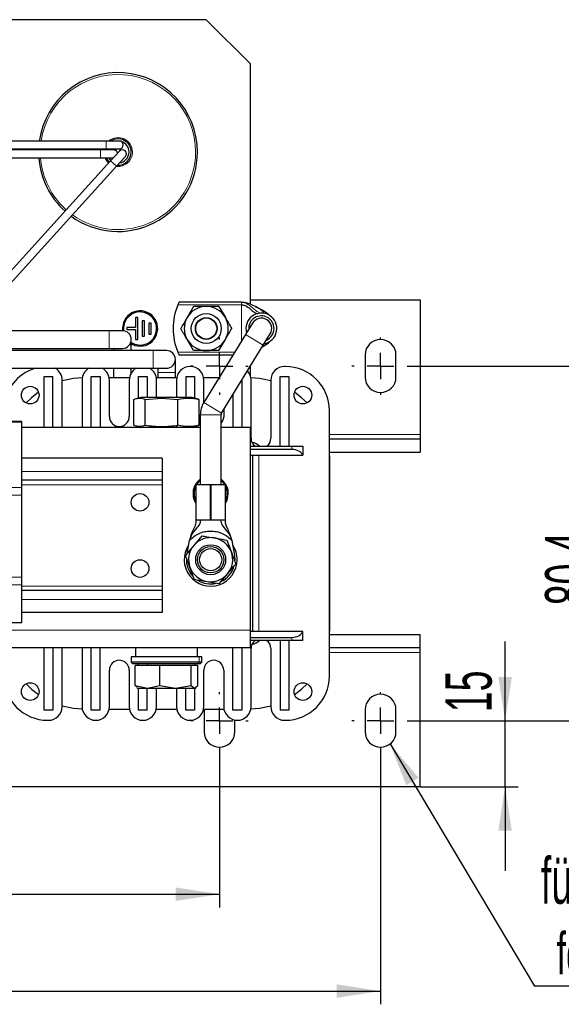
# Model space of a CAD drawing. Header units: millimetres. Extents: x 5 to 418, y 2 to 292.
# Tile 8 of 48: x 117 to 158, y 62 to 136. Entities that reach past the tile are written whole.
import ezdxf

# ---------------------------------------------------------------- set-up
doc = ezdxf.new("R2010")
doc.units = ezdxf.units.MM
doc.layers.add('SLD-0', color=7, linetype='Continuous')
doc.styles.add('SLDTEXTSTYLE0', font='TXT', dxfattribs={"width": 0.605})
doc.dimstyles.new('SLDDIMSTYLE0', dxfattribs={"dimtxt": 3.5, "dimasz": 3.302, "dimexe": 0, "dimexo": 0.0625, "dimgap": 0.875, "dimtad": 1, "dimlfac": 3, "dimrnd": 1e-09, "dimzin": 12, "dimdsep": 46, "dimtxsty": 'SLDTEXTSTYLE0', "dimsah": 1, "dimcen": 0.09, "dimadec": 0, "dimazin": 3, "dimtfac": 1, "dimtofl": 0, "dimtmove": 0, "dimatfit": 3, "dimfxl": 1, "dimfrac": 2, "dimtolj": 1, "dimtzin": 12, "dimarcsym": 0})
doc.dimstyles.new('SLDDIMSTYLE3', dxfattribs={"dimtxt": 3.5, "dimasz": 3.302, "dimexe": 0, "dimexo": 0.0625, "dimgap": 0.875, "dimtad": 1, "dimlfac": 3, "dimrnd": 1e-09, "dimzin": 12, "dimdsep": 46, "dimtxsty": 'SLDTEXTSTYLE0', "dimsah": 1, "dimcen": 0.09, "dimadec": 0, "dimazin": 3, "dimtfac": 1, "dimtmove": 0, "dimatfit": 0, "dimfxl": 1, "dimfrac": 2, "dimtolj": 1, "dimtzin": 12, "dimarcsym": 0})
doc.dimstyles.new('SLDDIMSTYLE4', dxfattribs={"dimtxt": 0.18, "dimasz": 3.302, "dimexe": 0, "dimexo": 0.0625, "dimgap": 0, "dimtad": 0, "dimtih": 1, "dimtoh": 1, "dimdec": 0, "dimrnd": 1e-09, "dimzin": 0, "dimdsep": 46, "dimtxsty": 'Standard', "dimsah": 1, "dimcen": 0.09, "dimadec": 0, "dimazin": 0, "dimtfac": 3.302, "dimtdec": 0, "dimtofl": 0, "dimtmove": 0, "dimatfit": 3, "dimfxl": 1, "dimfrac": 2, "dimtolj": 1, "dimtzin": 0, "dimarcsym": 0})

# ---------------------------------------------------------------- blocks, each defined once
blk = doc.blocks.new('_D_4')
at = {"layer": 'SLD-0'}
for p, q in [((153.421, 83.316), (153.421, 89.306)), ((146.18, 83.316), (154.421, 83.316)), ((153.421, 78.316), (153.421, 83.316)), ((147.013, 78.316), (154.421, 78.316)), ((153.421, 78.316), (153.421, 71.966))]:
    blk.add_line(p, q, dxfattribs=at)
for points in [[(153.421, 83.316), (153.929, 86.618), (152.913, 86.618)], [(153.421, 78.316), (152.913, 75.014), (153.929, 75.014)]]:
    blk.add_solid(points, dxfattribs=at)
at = {"layer": 'SLD-0', "insert": (148.909, 83.959), "char_height": 3.5, "attachment_point": 1, "rotation": 90, "style": 'SLDTEXTSTYLE0'}
blk.add_mtext('15', dxfattribs=at)
blk = doc.blocks.new('_D_5')
at = {"layer": 'SLD-0'}
for p, q in [((146.18, 110.116), (161.952, 110.116)), ((160.952, 110.116), (160.952, 83.316)), ((146.18, 83.316), (161.952, 83.316))]:
    blk.add_line(p, q, dxfattribs=at)
for points in [[(160.952, 110.116), (160.444, 106.814), (161.46, 106.814)], [(160.952, 83.316), (161.46, 86.618), (160.444, 86.618)]]:
    blk.add_solid(points, dxfattribs=at)
at = {"layer": 'SLD-0', "insert": (156.44, 92.037), "char_height": 3.5, "attachment_point": 1, "rotation": 90, "style": 'SLDTEXTSTYLE0'}
blk.add_mtext('80,4', dxfattribs=at)
blk = doc.blocks.new('_D_6')
at = {"layer": 'SLD-0'}
for p, q in [((73.18, 81.149), (73.18, 69.21)), ((131.846, 81.149), (131.846, 69.21)), ((73.18, 70.21), (131.846, 70.21))]:
    blk.add_line(p, q, dxfattribs=at)
for points in [[(73.18, 70.21), (76.482, 69.702), (76.482, 70.718)], [(131.846, 70.21), (128.544, 70.718), (128.544, 69.702)]]:
    blk.add_solid(points, dxfattribs=at)
at = {"layer": 'SLD-0', "insert": (98.503, 74.721), "char_height": 3.5, "attachment_point": 1, "style": 'SLDTEXTSTYLE0'}
blk.add_mtext('176', dxfattribs=at)
blk = doc.blocks.new('_D_7')
at = {"layer": 'SLD-0'}
for p, q in [((61.013, 81.149), (61.013, 61.889)), ((144.013, 81.149), (144.013, 61.889)), ((61.013, 62.889), (144.013, 62.889))]:
    blk.add_line(p, q, dxfattribs=at)
for points in [[(61.013, 62.889), (64.315, 62.381), (64.315, 63.397)], [(144.013, 62.889), (140.711, 63.397), (140.711, 62.381)]]:
    blk.add_solid(points, dxfattribs=at)
at = {"layer": 'SLD-0', "insert": (98.503, 67.401), "char_height": 3.5, "attachment_point": 1, "style": 'SLDTEXTSTYLE0'}
blk.add_mtext('249', dxfattribs=at)
blk = doc.blocks.new('SW_NOTE_0_2')
at = {"layer": 'SLD-0', "color": 0}
blk.add_line((14.321, 0), (0, 0), dxfattribs=at)
at = {"layer": 'SLD-0', "color": 0, "attachment_point": 1, "style": 'SLDTEXTSTYLE0'}
for s, insert, char_height in [('für M6', (0.49, 9.721), 3.5), ('for M6', (1.68, 4.056), 3.175)]:
    blk.add_mtext(s, dxfattribs=dict(at, insert=insert, char_height=char_height))
blk = doc.blocks.new('SW_CENTERMARKSYMBOL_3')
at = {"layer": 'SLD-0', "color": 0}
for p, q in [((0, 2), (0, 2.167)), ((0, 0), (0, 1)), ((-2, 0), (-2.167, 0)), ((0, 0), (-1, 0)), ((0, 0), (0, -1)), ((0, 0), (1, 0)), ((2, 0), (2.167, 0)), ((0, -2), (0, -2.167))]:
    blk.add_line(p, q, dxfattribs=at)
blk = doc.blocks.new('SW_CENTERMARKSYMBOL_4')
at = {"layer": 'SLD-0', "color": 0}
for p, q in [((0, 2), (0, 2.167)), ((0, 0), (0, 1)), ((-2, 0), (-2.167, 0)), ((0, 0), (-1, 0)), ((0, 0), (0, -1)), ((0, 0), (1, 0)), ((2, 0), (2.167, 0)), ((0, -2), (0, -2.167))]:
    blk.add_line(p, q, dxfattribs=at)
blk = doc.blocks.new('SW_CENTERMARKSYMBOL_5')
at = {"layer": 'SLD-0', "color": 0}
for p, q in [((0, 2), (0, 2.167)), ((0, 0), (0, 1)), ((-2, 0), (-2.167, 0)), ((0, 0), (-1, 0)), ((0, 0), (0, -1)), ((0, 0), (1, 0)), ((2, 0), (2.167, 0)), ((0, -2), (0, -2.167))]:
    blk.add_line(p, q, dxfattribs=at)
blk = doc.blocks.new('SW_CENTERMARKSYMBOL_7')
at = {"layer": 'SLD-0', "color": 0}
for p, q in [((0, 2), (0, 2.167)), ((0, 0), (0, 1)), ((-2, 0), (-2.167, 0)), ((0, 0), (-1, 0)), ((0, 0), (0, -1)), ((0, 0), (1, 0)), ((2, 0), (2.167, 0)), ((0, -2), (0, -2.167))]:
    blk.add_line(p, q, dxfattribs=at)

msp = doc.modelspace()

# ---------------------------------------------------------------- linework, layer by layer
at = {"color": 7, "linetype": 'Continuous', "lineweight": 25}
for p, q in [((130.8463, 136.2823), (74.1796, 136.2823)), ((134.1796, 132.949), (130.8463, 136.2823)), ((134.1796, 114.7808), (134.1796, 132.949)), ((123.2796, 127.1157), (81.9463, 127.1157)), ((81.9463, 126.5157), (123.2796, 126.5157)), ((118.1842, 126.5157), (118.182, 126.449)), ((123.2072, 126.5157), (123.1936, 126.449)), ((124.2796, 127.1157), (123.2796, 127.1157)), ((123.2796, 126.5157), (124.2796, 126.5157)), ((123.3796, 126.5157), (123.3631, 126.449)), ((124.013, 126.5157), (124.013, 126.3984)), ((124.3463, 126.3984), (124.3463, 126.5232)), ((122.8463, 126.449), (103.9463, 126.449)), ((103.9463, 125.849), (122.8463, 125.849)), ((123.8463, 126.449), (122.8463, 126.449)), ((122.8463, 125.849), (123.8361, 125.849)), ((124.2907, 126.3505), (123.6191, 125.6096)), ((124.0636, 125.2066), (124.7352, 125.9475)), ((123.6191, 125.6096), (111.8165, 112.5887)), ((112.261, 112.1858), (124.0636, 125.2066)), ((124.3463, 125.4658), (124.3463, 125.5184)), ((133.513, 114.949), (128.7966, 114.949)), ((129.8841, 114.6157), (129.4029, 113.7823)), ((131.8086, 114.6157), (132.2897, 113.7823)), ((134.1796, 115.1157), (147.013, 115.1157)), ((147.013, 115.1157), (147.013, 104.949)), ((125.6796, 113.7823), (125.513, 113.7823)), ((125.513, 113.7823), (125.513, 113.0323)), ((125.6796, 112.1157), (125.6796, 113.7823)), ((126.1796, 113.5323), (126.013, 113.5323)), ((126.013, 113.5323), (126.013, 112.3657)), ((126.1796, 112.3657), (126.1796, 113.5323)), ((126.6796, 113.3657), (126.513, 113.3657)), ((126.513, 113.3657), (126.513, 112.5323)), ((126.6796, 112.5323), (126.6796, 113.3657)), ((134.3457, 113.3593), (133.8219, 112.5075)), ((123.513, 112.7823), (112.8017, 112.7823)), ((124.513, 112.7823), (123.513, 112.7823)), ((125.513, 113.0323), (124.8463, 113.0323)), ((124.8463, 113.0323), (124.8463, 112.8657)), ((124.8463, 112.8657), (125.513, 112.8657)), ((125.513, 112.8657), (125.513, 112.1157)), ((126.013, 112.3657), (126.1796, 112.3657)), ((126.513, 112.5323), (126.6796, 112.5323)), ((133.8219, 112.5075), (130.6606, 107.367)), ((135.1564, 111.6868), (135.6802, 112.5386)), ((125.1796, 111.2823), (125.1796, 112.1157)), ((125.513, 112.1157), (125.6796, 112.1157)), ((129.8841, 111.2823), (129.4029, 112.1157)), ((131.8086, 111.2823), (132.2897, 112.1157)), ((131.9951, 106.5463), (135.1564, 111.6868)), ((112.0796, 111.449), (123.513, 111.449)), ((126.8463, 111.2823), (113.7796, 111.2823)), ((123.513, 111.449), (124.513, 111.449)), ((123.8463, 111.449), (123.8463, 111.2823)), ((127.8463, 111.2823), (126.8463, 111.2823)), ((128.7966, 110.949), (132.8634, 110.949)), ((142.8463, 110.949), (142.8463, 109.2823)), ((145.1796, 109.2823), (145.1796, 110.949)), ((128.513, 109.6157), (128.513, 110.6157)), ((113.7796, 109.949), (126.8463, 109.949)), ((123.8463, 109.949), (123.8463, 109.2323)), ((125.1796, 109.5852), (125.1796, 109.949)), ((126.8463, 109.949), (127.8463, 109.949)), ((127.1796, 109.949), (127.1796, 109.6157)), ((127.1796, 109.6157), (127.1796, 109.2323)), ((128.513, 109.2323), (128.513, 109.6157)), ((134.1796, 109.3665), (134.1796, 110.0986)), ((136.813, 110.0823), (136.763, 110.0823)), ((118.5963, 105.4823), (118.5963, 109.3157)), ((118.5963, 109.3157), (119.263, 109.3157)), ((119.263, 105.4823), (119.263, 109.3157)), ((119.963, 105.4823), (119.963, 109.049)), ((121.463, 109.049), (121.463, 105.4823)), ((122.163, 109.3157), (122.8296, 109.3157)), ((122.163, 105.4823), (122.163, 109.3157)), ((122.8296, 109.3157), (122.8296, 105.4823)), ((125.046, 109.2323), (123.5132, 109.2323)), ((123.5296, 106.299), (123.5296, 109.049)), ((125.0296, 109.049), (125.0296, 106.299)), ((125.7296, 107.6999), (125.7296, 109.3157)), ((125.7296, 109.3157), (126.3963, 109.3157)), ((126.3963, 109.3157), (126.3963, 107.749)), ((128.6127, 109.2323), (127.0799, 109.2323)), ((127.0963, 107.749), (127.0963, 109.049)), ((128.5963, 109.049), (128.5963, 107.749)), ((129.2963, 109.3157), (129.963, 109.3157)), ((129.2963, 109.3157), (129.2963, 107.749)), ((129.963, 109.3157), (129.963, 107.6999)), ((131.8077, 109.2323), (130.6466, 109.2323)), ((130.663, 107.3709), (130.663, 109.049)), ((133.5296, 109.0416), (133.5296, 105.4823)), ((134.2296, 104.6657), (134.2296, 109.049)), ((135.7296, 109.049), (135.7296, 104.6657)), ((136.4296, 109.3157), (137.0963, 109.3157)), ((136.4296, 104.049), (136.4296, 109.3157)), ((137.0963, 109.3157), (137.0963, 104.049)), ((132.863, 107.9575), (132.863, 105.4823)), ((125.381, 105.6347), (125.381, 107.5967)), ((125.913, 107.749), (125.5328, 107.6471)), ((127.5169, 107.749), (125.913, 107.749)), ((126.2445, 107.5967), (127.4772, 107.6865)), ((126.2445, 105.6347), (126.2445, 107.5967)), ((127.4772, 107.6865), (128.7098, 107.5967)), ((129.7796, 107.749), (127.5169, 107.749)), ((128.7098, 105.6347), (128.7098, 107.5967)), ((130.1598, 107.6471), (129.7796, 107.749)), ((130.3116, 107.5967), (130.155, 107.6292)), ((130.3116, 105.6347), (130.3116, 107.5967)), ((130.3963, 106.4328), (130.3963, 101.149)), ((131.963, 101.149), (131.963, 106.4328)), ((132.163, 106.8193), (132.163, 106.299)), ((140.1463, 86.6823), (140.1463, 106.749)), ((116.913, 105.926), (114.413, 105.926)), ((116.913, 105.8814), (116.913, 105.926)), ((116.913, 100.9436), (116.913, 105.8814)), ((130.3963, 105.4823), (116.913, 105.4823)), ((125.5328, 105.5842), (125.913, 105.4823)), ((125.7296, 105.4823), (125.7296, 105.5315)), ((129.7796, 105.4823), (130.1598, 105.5842)), ((129.963, 105.5315), (129.963, 105.4823)), ((130.155, 105.6021), (130.3116, 105.6347)), ((134.1796, 105.4823), (131.963, 105.4823)), ((134.1796, 90.149), (134.1796, 105.4823)), ((147.013, 104.949), (147.013, 104.6157)), ((140.1463, 104.6157), (147.013, 104.6157)), ((147.013, 104.6157), (147.013, 103.6157)), ((134.1796, 104.049), (137.313, 104.049)), ((137.313, 103.8157), (134.1796, 103.8157)), ((137.313, 104.049), (138.1463, 104.049)), ((138.1463, 104.049), (138.1463, 103.3823)), ((140.1796, 103.049), (140.1463, 103.6902)), ((140.1536, 103.6157), (147.013, 103.6157)), ((127.513, 103.149), (116.913, 103.149)), ((127.513, 103.149), (127.513, 102.149)), ((134.1796, 103.3823), (138.1295, 103.3823)), ((134.3296, 103.3823), (134.3296, 90.049)), ((138.1295, 103.3823), (138.1463, 103.3823)), ((140.1796, 90.3823), (140.1796, 103.049)), ((127.513, 102.149), (127.513, 101.4823)), ((127.513, 101.4823), (116.913, 101.4823)), ((127.513, 101.4823), (127.513, 101.149)), ((116.913, 100.3662), (116.913, 100.9436)), ((127.513, 101.149), (127.513, 93.4823)), ((130.063, 101.149), (130.063, 98.4823)), ((131.163, 101.149), (130.063, 101.149)), ((131.163, 98.4823), (131.163, 101.149)), ((131.163, 101.149), (131.1963, 101.149)), ((131.1963, 101.149), (131.1963, 98.4823)), ((132.2963, 101.149), (131.1963, 101.149)), ((132.2963, 98.4823), (132.2963, 101.149)), ((116.913, 94.1672), (116.913, 100.3662)), ((130.063, 98.4823), (131.163, 98.4823)), ((131.1963, 98.4823), (131.163, 98.4823)), ((131.1963, 98.4823), (132.2963, 98.4823)), ((132.2907, 98.4757), (132.289, 98.4628)), ((129.4008, 95.9519), (129.5743, 96.9374)), ((130.5164, 97.2889), (129.8999, 96.5501)), ((132.4126, 96.96), (132.7442, 96.0567)), ((132.785, 96.9374), (132.9852, 95.8002)), ((132.9852, 95.8002), (133.0121, 95.4257)), ((129.9467, 94.0047), (129.6151, 94.908)), ((116.913, 93.5899), (116.913, 94.1672)), ((131.8428, 93.6757), (132.4593, 94.4145)), ((116.913, 90.749), (116.913, 93.5899)), ((127.513, 93.149), (116.913, 93.149)), ((127.513, 93.4823), (127.513, 93.149)), ((127.513, 93.149), (127.513, 92.4823)), ((127.513, 92.4823), (127.513, 91.4823)), ((127.513, 91.4823), (116.913, 91.4823)), ((114.413, 90.749), (116.913, 90.749)), ((134.1796, 88.8157), (134.1796, 90.149)), ((138.1295, 90.049), (134.1796, 90.049)), ((138.1463, 90.049), (138.1295, 90.049)), ((138.1463, 89.3823), (138.1463, 90.049)), ((140.1463, 89.7411), (140.1796, 90.3823)), ((134.1796, 89.6157), (137.313, 89.6157)), ((137.313, 89.3823), (134.1796, 89.3823)), ((136.4296, 89.3823), (136.4296, 84.1157)), ((137.0963, 89.3823), (137.0963, 84.1157)), ((138.1463, 89.3823), (137.313, 89.3823)), ((147.013, 89.8157), (140.1536, 89.8157)), ((147.013, 88.8157), (147.013, 89.8157)), ((134.1796, 88.8157), (114.413, 88.8157)), ((118.5963, 84.1157), (118.5963, 88.8157)), ((119.263, 88.8157), (119.263, 84.1157)), ((119.963, 88.7657), (119.9646, 88.8157)), ((119.963, 84.3823), (119.963, 88.7657)), ((121.4613, 88.8157), (121.463, 88.7657)), ((121.463, 88.7657), (121.463, 84.3823)), ((122.163, 84.1157), (122.163, 88.8157)), ((122.8296, 84.1157), (122.8296, 88.8157)), ((125.513, 88.8157), (125.513, 88.149)), ((130.1796, 88.149), (130.1796, 88.8157)), ((132.863, 84.1157), (132.863, 88.8157)), ((133.5296, 88.8157), (133.5296, 84.1157)), ((134.2296, 84.3823), (134.2296, 88.7657)), ((135.7296, 88.7657), (135.7296, 84.3823)), ((147.013, 88.8157), (140.1463, 88.8157)), ((147.013, 88.4823), (147.013, 88.8157)), ((125.1796, 88.149), (125.1796, 87.749)), ((130.3096, 88.149), (125.1796, 88.149)), ((130.513, 88.149), (130.3096, 88.149)), ((130.513, 87.749), (130.513, 88.149)), ((147.013, 78.3157), (147.013, 88.4823)), ((123.5296, 84.3823), (123.5296, 87.1323)), ((125.0296, 87.1323), (125.0296, 84.3823)), ((125.1796, 87.749), (125.313, 87.6157)), ((130.3096, 87.749), (125.1796, 87.749)), ((130.1864, 87.6157), (125.313, 87.6157)), ((125.4699, 85.9758), (125.4699, 87.4823)), ((126.4027, 87.4823), (125.4699, 87.4823)), ((125.6796, 87.6157), (125.6796, 87.4823)), ((127.3355, 87.4823), (126.4027, 87.4823)), ((127.3355, 85.9758), (127.3355, 87.4823)), ((128.5237, 87.4823), (127.3355, 87.4823)), ((129.7119, 87.4823), (128.5237, 87.4823)), ((129.7119, 85.9758), (129.7119, 87.4823)), ((129.9673, 87.4823), (129.7119, 87.4823)), ((130.2228, 87.4823), (129.9673, 87.4823)), ((130.013, 87.4823), (130.013, 87.6157)), ((130.3796, 87.6157), (130.1864, 87.6157)), ((130.2228, 85.9758), (130.2228, 87.4823)), ((130.513, 87.749), (130.3096, 87.749)), ((130.3796, 87.6157), (130.513, 87.749)), ((130.663, 84.3823), (130.663, 87.1323)), ((132.163, 87.1323), (132.163, 84.3823)), ((125.6333, 85.8521), (125.4698, 85.9759)), ((125.4699, 85.9758), (126.4027, 85.7823)), ((125.6147, 85.8198), (125.6796, 85.7823)), ((125.6796, 85.7823), (126.4027, 85.7823)), ((125.7296, 84.1157), (125.7296, 85.7823)), ((126.3963, 84.1157), (126.3963, 85.7823)), ((126.4027, 85.7823), (127.3355, 85.9758)), ((126.4027, 85.7823), (128.5237, 85.7823)), ((127.0963, 84.3823), (127.0963, 85.7823)), ((127.3354, 85.9759), (128.5237, 85.7823)), ((128.5237, 85.7823), (129.712, 85.9759)), ((128.5237, 85.7823), (129.9673, 85.7823)), ((128.5963, 85.7823), (128.5963, 84.3823)), ((129.2963, 84.1157), (129.2963, 85.7823)), ((129.7119, 85.9759), (129.9673, 85.7823)), ((129.963, 85.7823), (129.963, 84.1157)), ((129.9673, 85.7823), (130.2228, 85.9759)), ((129.9673, 85.7823), (130.013, 85.7823)), ((130.013, 85.7823), (130.0779, 85.8198)), ((119.263, 84.1157), (118.5963, 84.1157)), ((122.8296, 84.1157), (122.163, 84.1157)), ((123.5132, 84.199), (125.046, 84.199)), ((126.3963, 84.1157), (125.7296, 84.1157)), ((127.0799, 84.199), (128.6127, 84.199)), ((129.963, 84.1157), (129.2963, 84.1157)), ((130.6466, 84.199), (132.1794, 84.199)), ((130.6807, 84.199), (130.6796, 84.149)), ((130.6796, 84.149), (130.6796, 82.4823)), ((133.5296, 84.1157), (132.863, 84.1157)), ((137.0963, 84.1157), (136.4296, 84.1157)), ((142.8463, 84.149), (142.8463, 82.4823)), ((145.1796, 82.4823), (145.1796, 84.149)), ((118.8796, 83.349), (118.9296, 83.349)), ((133.013, 82.4823), (133.013, 83.3654)), ((136.763, 83.349), (136.813, 83.349)), ((147.013, 78.3157), (58.013, 78.3157))]:
    msp.add_line(p, q, dxfattribs=at)
at = {"color": 7, "linetype": 'Continuous', "lineweight": 18}
for p, q in [((118.3246, 126.5157), (118.3223, 126.449)), ((123.2796, 127.1157), (123.2796, 126.5157)), ((122.8463, 125.849), (122.8463, 126.449)), ((123.6191, 125.6096), (124.0636, 125.2066)), ((133.513, 114.7379), (128.7028, 114.7379)), ((133.513, 112.0052), (133.513, 114.7379)), ((123.513, 111.449), (123.513, 112.7823)), ((133.8219, 112.5075), (135.1564, 111.6868)), ((126.8463, 109.949), (126.8463, 111.2823)), ((128.7028, 111.1601), (132.9932, 111.1601)), ((127.1796, 109.6157), (128.513, 109.6157)), ((127.5169, 107.749), (127.4772, 107.6865)), ((130.6606, 107.367), (131.9951, 106.5463)), ((130.3963, 106.4328), (131.963, 106.4328)), ((116.913, 105.8814), (114.413, 105.8814)), ((128.5136, 105.4823), (128.7098, 105.6347)), ((140.1463, 104.949), (147.013, 104.949)), ((137.313, 104.049), (137.313, 103.8157)), ((134.8296, 103.3823), (134.8296, 90.049)), ((127.513, 102.149), (116.913, 102.149)), ((114.413, 100.9436), (116.913, 100.9436)), ((127.513, 101.149), (116.913, 101.149)), ((114.413, 100.3662), (116.913, 100.3662)), ((130.4349, 98.4625), (130.0703, 98.4628)), ((132.289, 98.4628), (131.9244, 98.4625)), ((131.9261, 98.4757), (131.9255, 98.4757)), ((114.413, 94.1672), (116.913, 94.1672)), ((114.413, 93.5899), (116.913, 93.5899)), ((127.513, 93.4823), (116.913, 93.4823)), ((127.513, 92.4823), (116.913, 92.4823)), ((134.1796, 90.149), (114.413, 90.149)), ((137.313, 89.6157), (137.313, 89.3823)), ((130.3096, 88.149), (130.3096, 87.749)), ((147.013, 88.4823), (140.1463, 88.4823)), ((126.4027, 87.4823), (126.4027, 87.6157)), ((130.1864, 87.6157), (130.3096, 87.749))]:
    msp.add_line(p, q, dxfattribs=at)
at = {"color": 7, "linetype": 'Continuous', "lineweight": 18, "flags": 128}
msp.add_lwpolyline([(123.1113, 126.5157), (123.101, 126.4623), (123.0989, 126.449)], dxfattribs=at)
at = {"color": 7, "linetype": 'Continuous', "lineweight": 25, "flags": 128}
for points in [[(123.2784, 125.849), (123.4136, 125.6395), (123.5355, 125.5174)], [(123.4678, 125.849), (123.5904, 125.6931), (123.6476, 125.641)], [(125.1796, 111.8916), (125.46, 111.7602), (125.8463, 111.699)], [(125.1796, 111.7943), (125.4533, 111.6749), (125.8463, 111.6157)], [(121.4787, 109.2285), (120.8163, 109.1694), (119.963, 108.9844)], [(135.7296, 108.9844), (134.8763, 109.1694), (134.2139, 109.2285)], [(118.1766, 108.1328), (117.6471, 107.722), (117.2323, 107.3276)], [(138.4603, 107.3276), (138.0455, 107.722), (137.516, 108.1328)], [(132.163, 106.299), (132.1059, 106.012), (131.963, 105.7891)], [(130.1223, 101.149), (130.1684, 101.2171), (130.3963, 101.4564)], [(131.963, 101.4564), (132.1909, 101.2171), (132.237, 101.149)], [(117.2323, 86.1037), (117.6471, 85.7093), (118.1766, 85.2985)], [(137.516, 85.2985), (138.0455, 85.7093), (138.4603, 86.1037)], [(119.963, 84.4469), (120.8163, 84.2619), (121.4787, 84.2028)], [(134.2139, 84.2028), (134.8763, 84.2619), (135.7296, 84.4469)]]:
    msp.add_lwpolyline(points, dxfattribs=at)
at = {"color": 7, "linetype": 'Continuous', "lineweight": 25}
for centre, radius in [((130.8463, 112.949), 1.1321), ((130.8463, 112.949), 0.8195), ((130.8463, 112.949), 0.7955), ((117.5463, 107.9157), 0.6667), ((138.1463, 107.9157), 0.6667), ((125.8463, 99.8157), 0.6667), ((131.1796, 95.4823), 1.1321), ((131.1796, 95.4823), 1), ((131.1796, 95.4823), 0.8333), ((125.8463, 94.8157), 0.6667), ((117.5463, 85.5157), 0.6667), ((138.1463, 85.5157), 0.6667)]:
    msp.add_circle(centre, radius, dxfattribs=at)
for centre, radius, start, end in [((124.1796, 126.2823), 6, 0, 172.016444), ((124.1796, 126.2823), 1, 0, 123.55731), ((124.2796, 126.8157), 0.3, 270, 90), ((124.1796, 126.2823), 0.8333, 0, 73.063942), ((124.1796, 126.2823), 6, 184.141634, 228.158165), ((124.1796, 126.2823), 6, 233.8992, 0), ((123.8463, 126.149), 0.3, 7.532833, 90), ((124.1796, 126.2823), 1, 267.342118, 0), ((124.1796, 126.2823), 0.8333, 277.611733, 0), ((124.513, 126.149), 0.3, 317.809439, 137.809439), ((133.013, 112.949), 4.6667, 157.45969, 202.54031), ((130.8463, 112.949), 1.6667, 90, 150), ((130.8463, 112.949), 1.6667, 30, 90), ((125.8463, 112.949), 1.3333, 270, 187.184316), ((125.8463, 112.949), 1.25, 270, 187.979953), ((135.013, 112.949), 1.1667, 280.587014, 196.232177), ((135.013, 112.949), 0.9583, 0, 183.585096), ((130.8463, 112.949), 1.6667, 150, 210), ((130.8463, 112.949), 1.6667, 330, 30), ((135.013, 112.949), 0.7833, 328.409596, 148.409596), ((124.513, 112.1157), 0.6667, 270, 90), ((135.013, 112.949), 0.9583, 293.234095, 0), ((130.8463, 112.949), 1.6667, 210, 270), ((130.8463, 112.949), 1.6667, 270, 330), ((144.013, 110.949), 1.1667, 0, 180), ((127.8463, 110.6157), 0.6667, 270, 90), ((118.8796, 106.749), 3.3333, 106.260205, 180), ((118.9296, 109.049), 1.0333, 0, 60.571293), ((122.4963, 109.049), 1.0333, 119.428707, 180), ((122.4963, 109.049), 1.0333, 0, 60.571293), ((126.063, 109.049), 1.0333, 119.428707, 180), ((126.063, 109.049), 1.0333, 0, 60.571293), ((129.6296, 109.049), 1.0333, 0, 180), ((133.1963, 109.049), 1.0333, 0, 42.237472), ((136.763, 109.049), 1.0333, 90, 180), ((136.813, 106.749), 3.3333, 0, 90), ((144.013, 109.2823), 1.1667, 180, 0), ((132.1796, 106.4328), 1.7833, 148.409596, 180), ((132.1796, 106.4328), 0.2167, 148.409596, 180), ((124.2796, 106.299), 0.75, 180, 0), ((134.9796, 104.6657), 0.75, 180, 235.307869), ((133.9963, 103.049), 1.3333, 48.590378, 76.805852), ((134.9796, 104.6657), 0.75, 304.692131, 0), ((131.1796, 100.4823), 1.3333, 125.979801, 213.12294), ((131.1796, 100.4823), 1.3333, 326.87706, 54.020199), ((131.1796, 100.4823), 1.25, 153.295148, 206.704852), ((131.1796, 100.4823), 1.25, 333.295148, 26.704852), ((131.1796, 95.4823), 1.6667, 80.15818, 140.15818), ((131.1796, 95.4823), 1.6667, 20.15818, 80.15818), ((131.1796, 95.4823), 2, 146.458016, 0), ((131.1796, 95.4823), 1.6667, 140.15818, 200.15818), ((131.1796, 95.4823), 1.6667, 320.15818, 20.15818), ((131.1796, 95.4823), 2, 0, 33.541984), ((131.1796, 95.4823), 1.8333, 176.820935, 222.109825), ((131.1796, 95.4823), 1.6667, 200.15818, 260.15818), ((131.1796, 95.4823), 1.8333, 297.005706, 343.321079), ((131.1796, 95.4823), 1.8333, 237.429948, 283.077309), ((131.1796, 95.4823), 1.6667, 260.15818, 320.15818), ((134.9796, 88.7657), 0.75, 124.692131, 180), ((133.9963, 90.3823), 1.3333, 283.194148, 311.409622), ((134.9796, 88.7657), 0.75, 0, 55.307869), ((124.2796, 87.1323), 0.75, 0, 180), ((131.413, 87.1323), 0.75, 0, 180), ((118.8796, 86.6823), 3.3333, 180, 270), ((136.813, 86.6823), 3.3333, 270, 0), ((144.013, 84.149), 1.1667, 0, 180), ((118.9296, 84.3823), 1.0333, 270, 0), ((122.4963, 84.3823), 1.0333, 180, 0), ((126.063, 84.3823), 1.0333, 180, 0), ((129.6296, 84.3823), 1.0333, 180, 0), ((133.1963, 84.3823), 1.0333, 180, 0), ((136.763, 84.3823), 1.0333, 180, 270), ((131.8463, 82.4823), 1.1667, 180, 0), ((144.013, 82.4823), 1.1667, 180, 0)]:
    msp.add_arc(centre, radius, start, end, dxfattribs=at)
at = {"color": 7, "linetype": 'Continuous', "lineweight": 18}
for centre, radius, start, end in [((124.1796, 126.2823), 5.8597, 0, 171.823957), ((124.1796, 126.2823), 1.0936, 0, 130.355475), ((124.1796, 126.2823), 5.8597, 184.241, 228.166516), ((124.1796, 126.2823), 5.8597, 234.045612, 0), ((124.1796, 126.2823), 1.0936, 203.344687, 229.723135), ((124.1796, 126.2823), 1.0936, 263.405294, 0), ((130.4336, 98.7515), 0.2759, 269.916754, 270.028289)]:
    msp.add_arc(centre, radius, start, end, dxfattribs=at)
at = {"color": 7, "linetype": 'Continuous', "lineweight": 25}
for centre, start_param, end_param in [((137.313, 103.274), 0.2013579, 1.5707963), ((137.313, 90.1573), 4.712389, 6.0818274)]:
    msp.add_ellipse(centre, major_axis=(0.8333, 0), ratio=0.65, start_param=start_param, end_param=end_param, dxfattribs=at)
for points, knots in [([(128.7966, 114.949), (128.7956, 114.947), (128.7937, 114.9429), (128.7789, 114.9115), (128.7574, 114.8643), (128.7307, 114.8042), (128.7119, 114.7595), (128.7028, 114.7379)], [0, 0, 0, 0, 0.1909519, 0.381602, 0.5803408, 0.7971824, 1, 1, 1, 1]), ([(130.8463, 114.6157), (130.7667, 114.6157), (130.4411, 114.6157), (130.1238, 114.6157), (129.8841, 114.6157)], [0, 0, 0, 0, 0.2443658, 1, 1, 1, 1]), ([(131.8086, 114.6157), (131.7374, 114.6157), (131.424, 114.6157), (131.0982, 114.6157), (130.8463, 114.6157)], [0, 0, 0, 0, 0.2269026, 1, 1, 1, 1]), ([(133.513, 114.949), (133.549, 114.9472), (133.6297, 114.9431), (133.7476, 114.9202), (133.8253, 114.8995), (133.8656, 114.8888)], [0, 0, 0, 0, 0.2791604, 0.6260104, 1, 1, 1, 1]), ([(133.513, 114.7379), (133.5594, 114.7347), (133.6581, 114.7279), (133.7875, 114.683), (134.0095, 114.5709), (134.2438, 114.3743), (134.4772, 114.1338), (134.6558, 114.0982), (134.7357, 114.0822)], [0, 0, 0, 0, 0.0550627, 0.1168825, 0.1893282, 0.4611315, 0.7590776, 1, 1, 1, 1]), ([(135.2131, 114.1082), (135.214, 114.1114), (135.2171, 114.1221), (135.1532, 114.2214), (134.913, 114.417), (134.4756, 114.678), (134.0616, 114.8212), (133.8623, 114.8901)], [0, 0, 0, 0, 0.0406812, 0.137942, 0.3965916, 0.7095981, 1, 1, 1, 1]), ([(134.5347, 114.6178), (134.6796, 114.55), (135.0492, 114.377), (135.4687, 114.1218), (135.7082, 113.8785), (135.7844, 113.8011)], [0, 0, 0, 0, 0.3053839, 0.7788882, 1, 1, 1, 1]), ([(129.4029, 113.7823), (129.3915, 113.7626), (129.2291, 113.4812), (129.0698, 113.2054), (128.9218, 112.949)], [0, 0, 0, 0, 0.0702006, 1, 1, 1, 1]), ([(132.2897, 113.7823), (132.3011, 113.7626), (132.4636, 113.4812), (132.6228, 113.2054), (132.7708, 112.949)], [0, 0, 0, 0, 0.0702006, 1, 1, 1, 1]), ([(129.4029, 112.1157), (129.3915, 112.1354), (129.2291, 112.4168), (129.0698, 112.6926), (128.9218, 112.949)], [0, 0, 0, 0, 0.07020058, 1, 1, 1, 1]), ([(132.2897, 112.1157), (132.3011, 112.1354), (132.4636, 112.4168), (132.6228, 112.6926), (132.7708, 112.949)], [0, 0, 0, 0, 0.0702006, 1, 1, 1, 1]), ([(135.0815, 111.5651), (135.247, 111.6566), (135.455, 111.7716), (135.6194, 111.9365), (135.653, 111.9702)], [0, 0, 0, 0, 0.7958286, 1, 1, 1, 1]), ([(128.7028, 111.1601), (128.7135, 111.1346), (128.7351, 111.0835), (128.765, 111.0167), (128.7869, 110.9695), (128.7958, 110.9507), (128.7964, 110.9493), (128.7966, 110.949)], [0, 0, 0, 0, 0.2394836, 0.4791903, 0.7105819, 0.9214534, 1, 1, 1, 1]), ([(130.8463, 111.2823), (130.7667, 111.2823), (130.4411, 111.2823), (130.1238, 111.2823), (129.8841, 111.2823)], [0, 0, 0, 0, 0.2443658, 1, 1, 1, 1]), ([(131.8086, 111.2823), (131.7374, 111.2823), (131.424, 111.2823), (131.0982, 111.2823), (130.8463, 111.2823)], [0, 0, 0, 0, 0.2269026, 1, 1, 1, 1]), ([(125.381, 107.5967), (125.5249, 107.6416), (125.8128, 107.7314), (126.1006, 107.6416), (126.2445, 107.5967)], [0, 0, 0, 0, 0.4999949, 1, 1, 1, 1]), ([(128.7098, 107.5967), (128.9768, 107.6416), (129.5107, 107.7314), (130.0446, 107.6416), (130.3116, 107.5967)], [0, 0, 0, 0, 0.4999949, 1, 1, 1, 1]), ([(126.2445, 105.6347), (126.1006, 105.5898), (125.8128, 105.4999), (125.525, 105.5898), (125.381, 105.6347)], [0, 0, 0, 0, 0.4999949, 1, 1, 1, 1]), ([(126.2445, 105.6347), (126.6561, 105.5897), (127.4779, 105.4999), (128.2997, 105.5898), (128.7098, 105.6347)], [0, 0, 0, 0, 0.5008729, 1, 1, 1, 1]), ([(130.3116, 105.6347), (130.0446, 105.5898), (129.5107, 105.4999), (128.9768, 105.5898), (128.7098, 105.6347)], [0, 0, 0, 0, 0.4999949, 1, 1, 1, 1]), ([(130.0703, 98.4628), (130.0589, 98.3362), (130.0358, 98.0785), (129.8539, 97.7176), (129.676, 97.3409), (129.6077, 97.07), (129.5743, 96.9374)], [0, 0, 0, 0, 0.2798301, 0.5694869, 0.7893009, 1, 1, 1, 1]), ([(129.5743, 96.9374), (129.638, 97.1053), (129.7697, 97.4528), (130.1059, 97.8193), (130.3802, 98.1571), (130.4171, 98.3632), (130.4349, 98.4625)], [0, 0, 0, 0, 0.2755676, 0.57055064, 0.79309681, 1, 1, 1, 1]), ([(130.0686, 98.4757), (130.0681, 98.4776), (130.0672, 98.4814), (130.0664, 98.482), (130.066, 98.4823)], [0, 0, 0, 0, 0.4871418, 1, 1, 1, 1]), ([(130.0703, 98.4628), (130.0699, 98.4667), (130.0694, 98.4716), (130.0687, 98.475), (130.0686, 98.4757)], [0, 0, 0, 0, 0.7959327, 1, 1, 1, 1]), ([(130.4332, 98.4757), (130.4334, 98.475), (130.434, 98.4715), (130.4345, 98.4665), (130.4349, 98.4625)], [0, 0, 0, 0, 0.2030584, 1, 1, 1, 1]), ([(131.9244, 98.4625), (131.9248, 98.4665), (131.9252, 98.4715), (131.9259, 98.475), (131.9261, 98.4757)], [0, 0, 0, 0, 0.796942, 1, 1, 1, 1]), ([(131.9244, 98.4625), (131.9561, 98.3348), (132.0225, 98.0669), (132.3561, 97.7072), (132.6485, 97.3445), (132.7405, 97.0701), (132.785, 96.9374)], [0, 0, 0, 0, 0.2644235, 0.5549992, 0.7848341, 1, 1, 1, 1]), ([(132.785, 96.9374), (132.739, 97.1053), (132.6442, 97.4512), (132.4469, 97.8318), (132.3051, 98.1613), (132.2943, 98.3636), (132.289, 98.4628)], [0, 0, 0, 0, 0.26868783, 0.5536019, 0.78115469, 1, 1, 1, 1]), ([(132.2932, 98.4823), (132.2929, 98.4821), (132.2921, 98.4815), (132.2912, 98.4776), (132.2907, 98.4757)], [0, 0, 0, 0, 0.4871433, 1, 1, 1, 1]), ([(129.5743, 96.9374), (129.6822, 97.0429), (129.8981, 97.2539), (130.2961, 97.4768), (130.7274, 97.6177), (131.1796, 97.6647), (131.6318, 97.6177), (132.0632, 97.4768), (132.4612, 97.2539), (132.677, 97.0429), (132.785, 96.9374)], [0, 0, 0, 0, 0.1249979, 0.2499989, 0.3749995, 0.5, 0.6250005, 0.7500011, 0.8750021, 1, 1, 1, 1]), ([(130.5164, 97.2889), (130.5865, 97.2768), (130.8953, 97.2232), (131.2163, 97.1675), (131.4645, 97.1245)], [0, 0, 0, 0, 0.2269026, 1, 1, 1, 1]), ([(131.4645, 97.1245), (131.5429, 97.1109), (131.8638, 97.0552), (132.1764, 97.001), (132.4126, 96.96)], [0, 0, 0, 0, 0.2443658, 1, 1, 1, 1]), ([(129.8999, 96.5501), (129.8853, 96.5326), (129.6772, 96.2831), (129.4731, 96.0386), (129.2835, 95.8113)], [0, 0, 0, 0, 0.0702006, 1, 1, 1, 1]), ([(132.7442, 96.0567), (132.7521, 96.0353), (132.8641, 95.7302), (132.9738, 95.4313), (133.0758, 95.1534)], [0, 0, 0, 0, 0.0702006, 1, 1, 1, 1]), ([(129.6151, 94.908), (129.6072, 94.9294), (129.4952, 95.2344), (129.3855, 95.5333), (129.2835, 95.8113)], [0, 0, 0, 0, 0.0702006, 1, 1, 1, 1]), ([(132.4593, 94.4145), (132.4739, 94.4321), (132.6821, 94.6816), (132.8861, 94.926), (133.0758, 95.1534)], [0, 0, 0, 0, 0.07020058, 1, 1, 1, 1]), ([(129.9467, 94.0047), (130.0167, 93.9925), (130.3256, 93.9389), (130.6466, 93.8832), (130.8948, 93.8402)], [0, 0, 0, 0, 0.2269026, 1, 1, 1, 1]), ([(130.8948, 93.8402), (130.9732, 93.8266), (131.294, 93.7709), (131.6066, 93.7167), (131.8428, 93.6757)], [0, 0, 0, 0, 0.2443658, 1, 1, 1, 1])]:
    msp.add_open_spline(points, degree=3, knots=knots, dxfattribs=at)
at = {"color": 7, "linetype": 'Continuous', "lineweight": 18}
for points in [[(133.513, 114.9221), (133.513, 114.9299), (133.513, 114.9455), (133.513, 114.9478), (133.513, 114.949)], [(133.513, 114.7379), (133.513, 114.7565), (133.513, 114.7939), (133.513, 114.8457), (133.513, 114.8909), (133.513, 114.9117), (133.513, 114.9221)]]:
    msp.add_open_spline(points, degree=3, dxfattribs=at)
msp.add_open_spline([(135.013, 114.1157), (134.938, 114.1317), (134.7701, 114.1676), (134.5576, 114.3335), (134.2891, 114.5512), (134.0502, 114.7543), (133.8009, 114.8846), (133.6646, 114.9367), (133.5606, 114.9451), (133.513, 114.949)], degree=3, knots=[0, 0, 0, 0, 0.1535433, 0.3439105, 0.5472167, 0.8200503, 0.8912996, 0.9502887, 1, 1, 1, 1], dxfattribs=at)
at = {"color": 7, "linetype": 'Continuous', "lineweight": 25}
for points in [[(131.1796, 98.4757), (131.0879, 98.4757), (130.9045, 98.4757), (130.6676, 98.4757), (130.4917, 98.4757), (130.4531, 98.4757), (130.4337, 98.4757)], [(131.9255, 98.4757), (131.9062, 98.4757), (131.8675, 98.4757), (131.6916, 98.4757), (131.4548, 98.4757), (131.2714, 98.4757), (131.1796, 98.4757)]]:
    msp.add_open_spline(points, degree=3, dxfattribs=at)

# ---------------------------------------------------------------- block references
at = {"layer": 'SLD-0', "color": 7}
msp.add_blockref('SW_CENTERMARKSYMBOL_7', (131.8463, 110.1157), dxfattribs=at)
at = {"layer": 'SLD-0'}
for name, p in [('SW_CENTERMARKSYMBOL_5', (144.013, 110.1157)), ('SW_CENTERMARKSYMBOL_3', (131.8463, 83.3157)), ('SW_CENTERMARKSYMBOL_4', (144.013, 83.3157)), ('SW_NOTE_0_2', (155.6359, 63.2681))]:
    msp.add_blockref(name, p, dxfattribs=at)

# ---------------------------------------------------------------- dimensions: what is measured, and where the dimension line sits
for base, p1, dimstyle, picture, middle in [((160.9519, 83.3157), (146.1796, 110.1157), 'SLDDIMSTYLE0', '_D_5', (160.9519, 96.7157)), ((153.4205, 83.3157), (147.013, 78.3157), 'SLDDIMSTYLE3', '_D_4', (153.4205, 86.6325))]:
    dim = msp.add_linear_dim(base=base, p1=p1, p2=(146.1796, 83.3157), angle=90, dimstyle=dimstyle, dxfattribs=at)
    dim.commit()
    dim.dimension.update_dxf_attribs({"geometry": picture, "text_midpoint": middle, "dimtype": 160})
for base, p1, p2, picture, middle in [((144.013, 62.8895), (61.013, 81.149), (144.013, 81.149), '_D_7', (102.513, 62.8895)), ((131.8463, 70.2096), (73.1796, 81.149), (131.8463, 81.149), '_D_6', (102.513, 70.2096))]:
    dim = msp.add_linear_dim(base=base, p1=p1, p2=p2, dimstyle='SLDDIMSTYLE0', dxfattribs=at)
    dim.commit()
    dim.dimension.update_dxf_attribs({"geometry": picture, "text_midpoint": middle, "dimtype": 160})

# ---------------------------------------------------------------- leaders
msp.add_leader([(144.7308, 81.5627), (155.6359, 63.2681)], dimstyle='SLDDIMSTYLE4', dxfattribs=at)

doc.saveas('drawing.dxf')
